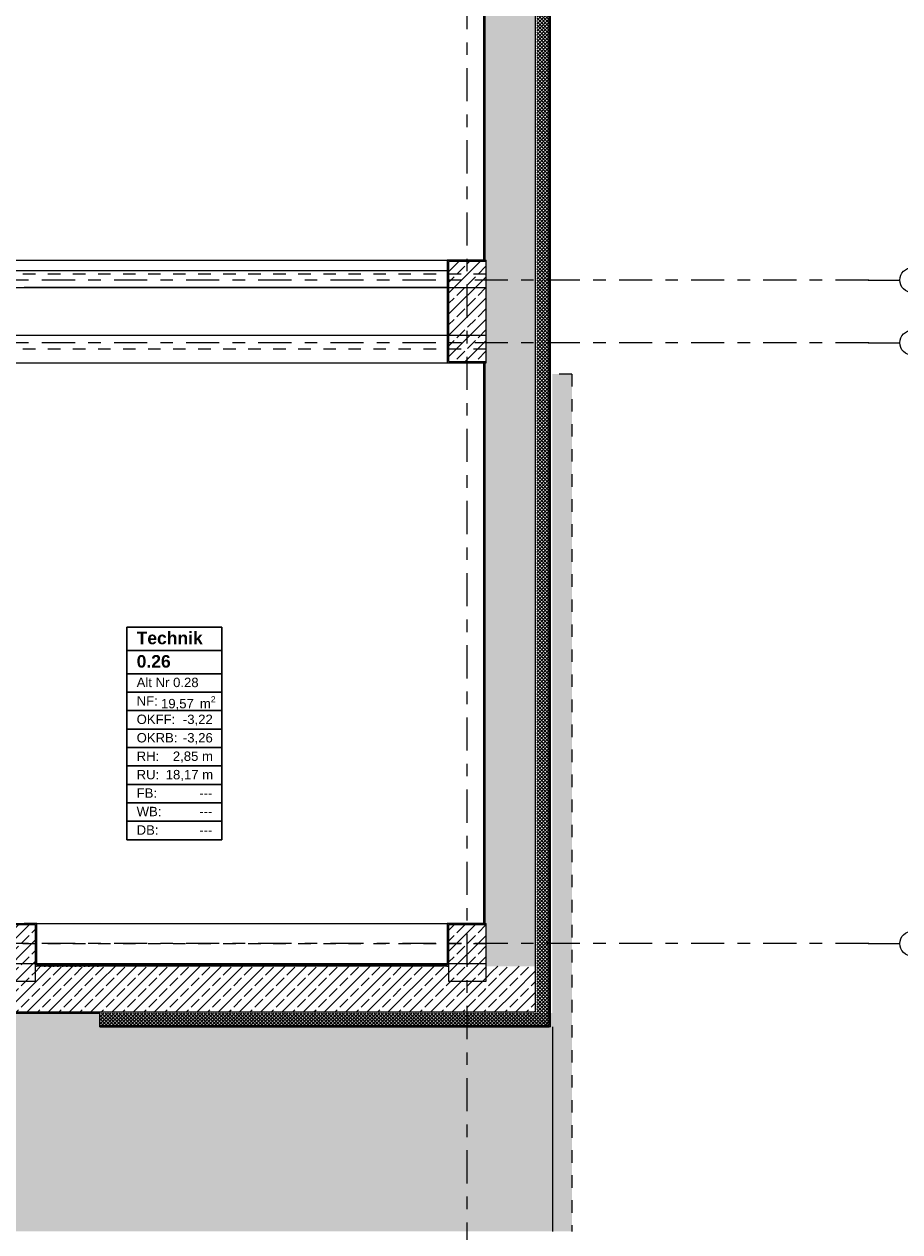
# Model space of a CAD drawing. Header units: metres. Extents: x -3.6 to 84.5, y -11 to 16.8.
# Tile 31 of 34: x 58.2 to 65.2, y -1.8 to 7.9. Entities that reach past the tile are written whole.
import ezdxf

# ---------------------------------------------------------------- set-up
doc = ezdxf.new("R2010")
doc.units = ezdxf.units.M
doc.header["$MEASUREMENT"] = 0
for name, pattern in [('Achse', [0.2, 0.1, -0.05, 0, -0.05]), ('Strichlinie doppelt', [0.546806, 0.264583, -0.105833, 0.070556, -0.105833]), ('Strichlinie eng', [0.115, 0.075, -0.04]), ('Wipeout_Contour', [1, 0, -1])]:
    doc.linetypes.add(name, pattern=pattern)
for name, color, linetype in [('301 - Elemente.Linie', 7, 'Continuous'), ('302 - Elemente.Schraffur', 7, 'Continuous'), ('401 - Zone.Raum_ Raumbegrenzung_ Whg.', 7, 'Continuous'), ('451 - Universal.Achsen Raster', 7, 'Continuous'), ('604 - Struktur.Wand Aussen', 7, 'Continuous'), ('605 - Struktur.Wand Innen', 7, 'Continuous'), ('607 - Struktur.Stütze', 7, 'Continuous'), ('608 - Struktur.Träger', 7, 'Continuous')]:
    doc.layers.add(name, color=color, linetype=linetype)
doc.styles.add('ERSTELLTER_STIL_1', font='txt')
doc.styles.add('ERSTELLTER_STIL_2', font='txt')
pattern_1 = [(0, (0, 0), (0, 0.08660254), [0, -0.05]), (0, (0.025, 0.0433), (0, 0.08660254), [0, -0.05])]
pattern_2 = [(135, (0, 0), (0.0141421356, 0.0141421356), []), (225, (0, 0), (-0.0141421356, 0.0141421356), [])]
pattern_3 = [(45, (0, 0), (-0.08485281, 0.08485281), []), (45, (-0.04243, 0.04243), (-0.08485281, 0.08485281), [0.09, -0.03])]
pattern_4 = [(45, (0, 0), (-0.01767767, 0.01767767), [0, -0.025])]
pattern_5 = [(45, (0, 0), (-0.0141421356, 0.0141421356), []), (135, (0, 0), (0.0141421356, 0.0141421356), [])]

msp = doc.modelspace()

# ---------------------------------------------------------------- hatches: boundary and pattern name
at = {"layer": '302 - Elemente.Schraffur', "linetype": 'Continuous', "lineweight": 0, "true_color": 0x2f2f2f}
msp.add_hatch(color=250, dxfattribs=at).paths.add_polyline_path([(62.565, 5.1), (62.41, 5.1), (62.41, -1.7492), (62.565, -1.7492)])
at = {"layer": '302 - Elemente.Schraffur', "linetype": 'Continuous', "lineweight": 0, "true_color": 0x202020}
msp.add_hatch(color=250, dxfattribs=at).paths.add_polyline_path([(55.21, -1.7492), (62.41, -1.7492), (62.41, -0.005), (55.21, -0.005)])
at = {"layer": '604 - Struktur.Wand Aussen', "linetype": 'Continuous', "lineweight": 0, "true_color": 0x000000}
h = msp.add_hatch(dxfattribs=at)
h.set_pattern_fill('Verputz_0001', color=18, style=0, pattern_type=2)
h.set_pattern_definition(pattern_1)
h.paths.add_polyline_path([(62.385, 13.805), (62.385, -0.105), (62.395, -0.105), (62.395, 13.805)])
h = msp.add_hatch(dxfattribs=at)
h.set_pattern_fill('Dämmung__hart_2_0001', color=18, style=0, pattern_type=2)
h.set_pattern_definition(pattern_2)
h.paths.add_polyline_path([(62.285, 13.705), (62.285, -0.005), (62.385, -0.005), (62.385, 13.705)])
h = msp.add_hatch(dxfattribs=at)
h.set_pattern_fill('Beton__Stahlbeton_0001', color=18, style=0, pattern_type=2)
h.set_pattern_definition(pattern_3)
h.paths.add_polyline_path([(61.87, 0.7), (61.88, 0.7), (61.88, 0.37), (62.275, 0.37), (62.275, 13.31), (61.88, 13.31), (61.88, 13), (61.87, 13), (61.87, 8.5), (61.88, 8.5), (61.88, 8.1), (61.87, 8.1), (61.87, 6), (61.88, 6), (61.88, 5.2), (61.87, 5.2)])
h = msp.add_hatch(dxfattribs=at)
h.set_pattern_fill('Gips_0001', color=18, style=0, pattern_type=2)
h.set_pattern_definition(pattern_4)
h.paths.add_polyline_path([(61.86, 6.01), (61.87, 6.01), (61.87, 8.09), (61.86, 8.09)])
h = msp.add_hatch(dxfattribs=at)
h.set_pattern_fill('Gips_0001', color=18, style=0, pattern_type=2)
h.set_pattern_definition(pattern_4)
h.paths.add_polyline_path([(61.87, 5.19), (61.86, 5.19), (61.86, 0.71), (61.87, 0.71)])
h = msp.add_hatch(dxfattribs=at)
h.set_pattern_fill('Beton__Stahlbeton_0001', color=18, style=0, pattern_type=2)
h.set_pattern_definition(pattern_3)
h.paths.add_polyline_path([(54.38, 0.25), (54.38, 0.005), (58.795, 0.005), (58.795, 0.37), (58.28, 0.37), (58.28, 0.25), (57.98, 0.25), (57.98, 0.37), (54.68, 0.37), (54.68, 0.25)])
h = msp.add_hatch(dxfattribs=at)
h.set_pattern_fill('Gips_0001', color=18, style=0, pattern_type=2)
h.set_pattern_definition(pattern_4)
h.paths.add_polyline_path([(58.795, 0.38), (58.29, 0.38), (58.29, 0.37), (58.795, 0.37)])
h = msp.add_hatch(dxfattribs=at)
h.set_pattern_fill('Gips_0001', color=18, style=0, pattern_type=2)
h.set_pattern_definition(pattern_4)
h.paths.add_polyline_path([(58.795, 0.38), (58.795, 0.37), (61.57, 0.37), (61.57, 0.38)])
h = msp.add_hatch(dxfattribs=at)
h.set_pattern_fill('Beton__Stahlbeton_0001', color=18, style=0, pattern_type=2)
h.set_pattern_definition(pattern_3)
h.paths.add_polyline_path([(58.795, 0.37), (58.795, 0.005), (61.87, 0.005), (61.87, 0.25), (61.58, 0.25), (61.58, 0.37)])
h = msp.add_hatch(dxfattribs=at)
h.set_pattern_fill('Beton__Stahlbeton_0001', color=18, style=0, pattern_type=2)
h.set_pattern_definition(pattern_3)
h.paths.add_polyline_path([(61.88, 0.25), (61.87, 0.25), (61.87, 0.005), (62.2653, 0.005), (61.88, 0.3615)])
h = msp.add_hatch(dxfattribs=at)
h.set_pattern_fill('Beton__Stahlbeton_0001', color=18, style=0, pattern_type=2)
h.set_pattern_definition(pattern_3)
h.paths.add_polyline_path([(61.88, 0.3615), (62.2653, 0.005), (62.275, 0.005), (62.275, 0.37), (61.88, 0.37)])
h = msp.add_hatch(dxfattribs=at)
h.set_pattern_fill('Verputz_0001', color=18, style=0, pattern_type=2)
h.set_pattern_definition(pattern_1)
h.paths.add_polyline_path([(54.38, -0.005), (58.795, -0.005), (58.795, 0.005), (54.38, 0.005)])
h = msp.add_hatch(dxfattribs=at)
h.set_pattern_fill('Dämmung__hart_2_0001', color=18, style=0, pattern_type=2)
h.set_pattern_definition(pattern_5)
h.paths.add_polyline_path([(62.285, -0.0132), (62.2761, -0.005), (58.795, -0.005), (58.795, -0.105), (62.285, -0.105)])
h = msp.add_hatch(dxfattribs=at)
h.set_pattern_fill('Dämmung__hart_2_0001', color=18, style=0, pattern_type=2)
h.set_pattern_definition(pattern_5)
h.paths.add_polyline_path([(62.2761, -0.005), (62.285, -0.0132), (62.285, -0.005)])
h = msp.add_hatch(dxfattribs=at)
h.set_pattern_fill('Dämmung__hart_2_0001', color=18, style=0, pattern_type=2)
h.set_pattern_definition(pattern_2)
h.paths.add_polyline_path([(62.285, -0.005), (62.285, -0.0132), (62.3842, -0.105), (62.385, -0.105), (62.385, -0.005)])
h = msp.add_hatch(dxfattribs=at)
h.set_pattern_fill('Dämmung__hart_2_0001', color=18, style=0, pattern_type=2)
h.set_pattern_definition(pattern_2)
h.paths.add_polyline_path([(62.285, -0.105), (62.3842, -0.105), (62.285, -0.0132)])
h = msp.add_hatch(dxfattribs=at)
h.set_pattern_fill('Verputz_0001', color=18, style=0, pattern_type=2)
h.set_pattern_definition(pattern_1)
h.paths.add_polyline_path([(62.385, -0.1057), (62.3842, -0.105), (58.795, -0.105), (58.795, -0.115), (62.385, -0.115)])
h = msp.add_hatch(dxfattribs=at)
h.set_pattern_fill('Verputz_0001', color=18, style=0, pattern_type=2)
h.set_pattern_definition(pattern_1)
h.paths.add_polyline_path([(62.3842, -0.105), (62.385, -0.1057), (62.385, -0.105)])
h = msp.add_hatch(dxfattribs=at)
h.set_pattern_fill('Verputz_0001', color=18, style=0, pattern_type=2)
h.set_pattern_definition(pattern_1)
h.paths.add_polyline_path([(62.385, -0.1057), (62.395, -0.115), (62.395, -0.105), (62.385, -0.105)])
h = msp.add_hatch(dxfattribs=at)
h.set_pattern_fill('Verputz_0001', color=18, style=0, pattern_type=2)
h.set_pattern_definition(pattern_1)
h.paths.add_polyline_path([(62.385, -0.1057), (62.385, -0.115), (62.395, -0.115)])
at = {"layer": '607 - Struktur.Stütze', "linetype": 'Continuous', "lineweight": 0, "true_color": 0x000000}
h = msp.add_hatch(dxfattribs=at)
h.set_pattern_fill('Gips_0001', color=18, style=0, pattern_type=2)
h.set_pattern_definition(pattern_4)
h.paths.add_polyline_path([(61.87, 6.01), (61.86, 6.01), (61.86, 6), (61.87, 6)])
h = msp.add_hatch(dxfattribs=at)
h.set_pattern_fill('Gips_0001', color=18, style=0, pattern_type=2)
h.set_pattern_definition(pattern_4)
h.paths.add_polyline_path([(61.86, 5.19), (61.87, 5.19), (61.87, 5.2), (61.86, 5.2)])
h = msp.add_hatch(dxfattribs=at)
h.set_pattern_fill('Beton__Stahlbeton_0001', color=18, style=0, pattern_type=2)
h.set_pattern_definition(pattern_3)
h.paths.add_polyline_path([(57.98, 0.25), (58.28, 0.25), (58.28, 0.7), (57.98, 0.7)])
h = msp.add_hatch(dxfattribs=at)
h.set_pattern_fill('Gips_0001', color=18, style=0, pattern_type=2)
h.set_pattern_definition(pattern_4)
h.paths.add_polyline_path([(58.19, 0.7), (58.28, 0.7), (58.28, 0.38), (58.29, 0.38), (58.29, 0.71), (58.19, 0.71)])
h = msp.add_hatch(dxfattribs=at)
h.set_pattern_fill('Gips_0001', color=18, style=0, pattern_type=2)
h.set_pattern_definition(pattern_4)
h.paths.add_polyline_path([(61.57, 0.71), (61.57, 0.38), (61.58, 0.38), (61.58, 0.7), (61.86, 0.7), (61.86, 0.71)])
h = msp.add_hatch(dxfattribs=at)
h.set_pattern_fill('Beton__Stahlbeton_0001', color=18, style=0, pattern_type=2)
h.set_pattern_definition(pattern_3)
h.paths.add_polyline_path([(61.58, 0.25), (61.88, 0.25), (61.88, 0.7), (61.58, 0.7)])
h = msp.add_hatch(dxfattribs=at)
h.set_pattern_fill('Gips_0001', color=18, style=0, pattern_type=2)
h.set_pattern_definition(pattern_4)
h.paths.add_polyline_path([(61.86, 0.71), (61.86, 0.7), (61.87, 0.7), (61.87, 0.71)])
h = msp.add_hatch(dxfattribs=at)
h.set_pattern_fill('Gips_0001', color=18, style=0, pattern_type=2)
h.set_pattern_definition(pattern_4)
h.paths.add_polyline_path([(58.29, 0.38), (58.28, 0.38), (58.28, 0.37), (58.29, 0.37)])
h = msp.add_hatch(dxfattribs=at)
h.set_pattern_fill('Gips_0001', color=18, style=0, pattern_type=2)
h.set_pattern_definition(pattern_4)
h.paths.add_polyline_path([(61.57, 0.38), (61.57, 0.37), (61.58, 0.37), (61.58, 0.38)])

# ---------------------------------------------------------------- linework, layer by layer
at = {"layer": '301 - Elemente.Linie', "color": 253, "linetype": 'Strichlinie eng', "lineweight": 13, "true_color": 0xa0a0a0, "flags": 128}
for points in [[(62.565, 5.1), (62.41, 5.1)], [(62.565, 5.1), (62.565, -1.7494)]]:
    msp.add_lwpolyline(points, dxfattribs=at)
at = {"layer": '301 - Elemente.Linie', "color": 7, "linetype": 'Continuous', "lineweight": 18, "flags": 128}
msp.add_lwpolyline([(62.41, -0.115), (62.41, -1.7492)], dxfattribs=at)
at = {"layer": '401 - Zone.Raum_ Raumbegrenzung_ Whg.', "color": 7, "linetype": 'Continuous', "lineweight": 9}
for p, q in [((59.7704, 3.0791), (59.01, 3.0791)), ((59.01, 3.0791), (59.01, 1.38)), ((59.01, 3.0791), (59.7704, 3.0791)), ((59.01, 2.8925), (59.01, 3.0791)), ((59.7704, 1.38), (59.7704, 3.0791)), ((59.7704, 3.0791), (59.7704, 2.8925)), ((59.7704, 2.8925), (59.01, 2.8925)), ((59.01, 2.8925), (59.7704, 2.8925)), ((59.01, 2.7059), (59.01, 2.8925)), ((59.7704, 2.8925), (59.7704, 2.7059)), ((59.7704, 2.7059), (59.01, 2.7059)), ((59.01, 2.7059), (59.7704, 2.7059)), ((59.01, 2.5586), (59.01, 2.7059)), ((59.7704, 2.7059), (59.7704, 2.5586)), ((59.7704, 2.5586), (59.01, 2.5586)), ((59.01, 2.5586), (59.7704, 2.5586)), ((59.01, 2.4112), (59.01, 2.5586)), ((59.7704, 2.5586), (59.7704, 2.4112)), ((59.7704, 2.4112), (59.01, 2.4112)), ((59.01, 2.4112), (59.7704, 2.4112)), ((59.01, 2.2639), (59.01, 2.4112)), ((59.7704, 2.4112), (59.7704, 2.2639)), ((59.7704, 2.2639), (59.01, 2.2639)), ((59.01, 2.2639), (59.7704, 2.2639)), ((59.01, 2.1166), (59.01, 2.2639)), ((59.7704, 2.2639), (59.7704, 2.1166)), ((59.7704, 2.1166), (59.01, 2.1166)), ((59.01, 2.1166), (59.7704, 2.1166)), ((59.01, 1.9693), (59.01, 2.1166)), ((59.7704, 2.1166), (59.7704, 1.9693)), ((59.7704, 1.9693), (59.01, 1.9693)), ((59.01, 1.9693), (59.7704, 1.9693)), ((59.01, 1.8219), (59.01, 1.9693)), ((59.7704, 1.9693), (59.7704, 1.8219)), ((59.7704, 1.8219), (59.01, 1.8219)), ((59.01, 1.8219), (59.7704, 1.8219)), ((59.01, 1.6746), (59.01, 1.8219)), ((59.7704, 1.8219), (59.7704, 1.6746)), ((59.7704, 1.6746), (59.01, 1.6746)), ((59.01, 1.6746), (59.7704, 1.6746)), ((59.01, 1.5273), (59.01, 1.6746)), ((59.7704, 1.6746), (59.7704, 1.5273)), ((59.7704, 1.5273), (59.01, 1.5273)), ((59.01, 1.5273), (59.7704, 1.5273)), ((59.01, 1.38), (59.01, 1.5273)), ((59.7704, 1.5273), (59.7704, 1.38)), ((59.01, 1.38), (59.7704, 1.38)), ((59.7704, 1.38), (59.01, 1.38))]:
    msp.add_line(p, q, dxfattribs=at)
at = {"layer": '451 - Universal.Achsen Raster', "color": 160, "linetype": 'Strichlinie doppelt', "lineweight": 9, "true_color": 0x3232ff}
for p, q in [((61.73, -10.585), (61.73, 16.355)), ((64.935, 5.85), (65.185, 5.85)), ((64.935, 5.35), (-3.175, 5.35)), ((64.935, 5.35), (65.185, 5.35)), ((64.935, 0.55), (-3.175, 0.55)), ((64.935, 0.55), (65.185, 0.55))]:
    msp.add_line(p, q, dxfattribs=at)
at = {"layer": '451 - Universal.Achsen Raster', "color": 160, "linetype": 'Continuous', "lineweight": 9, "true_color": 0x3232ff}
for centre in [(65.285, 5.85), (65.285, 5.35), (65.285, 0.55)]:
    msp.add_circle(centre, 0.1, dxfattribs=at)
at = {"layer": '451 - Universal.Achsen Raster', "color": 160, "linetype": 'Strichlinie doppelt', "lineweight": 9, "true_color": 0x3232ff}
for p in [(64.935, 5.85), (64.935, 5.85), (64.935, 5.35), (64.935, 5.35), (64.935, 0.55), (64.935, 0.55)]:
    msp.add_point(p, dxfattribs=at)
at = {"layer": '604 - Struktur.Wand Aussen', "color": 7, "linetype": 'Continuous', "lineweight": 13}
for p, q in [((62.385, -0.005), (62.385, 13.705)), ((62.385, -0.105), (62.385, -0.005)), ((58.795, -0.105), (62.285, -0.105)), ((62.285, -0.105), (62.3842, -0.105)), ((62.285, -0.105), (62.3842, -0.105)), ((62.3842, -0.105), (62.385, -0.105)), ((62.3842, -0.105), (62.385, -0.105))]:
    msp.add_line(p, q, dxfattribs=at)
at = {"layer": '604 - Struktur.Wand Aussen', "color": 7, "linetype": 'Continuous', "lineweight": 18}
for p, q in [((62.275, 0.37), (62.275, 13.31)), ((61.87, 8.1), (61.87, 6)), ((61.87, 5.2), (61.87, 0.7)), ((58.795, 0.37), (58.28, 0.37)), ((61.58, 0.37), (58.795, 0.37)), ((62.275, 0.005), (62.275, 0.37)), ((54.38, 0.005), (58.795, 0.005)), ((58.795, 0.005), (61.87, 0.005)), ((61.87, 0.005), (62.2653, 0.005)), ((61.87, 0.005), (62.2653, 0.005)), ((62.275, 0.005), (62.2653, 0.005)), ((62.275, 0.005), (62.2653, 0.005))]:
    msp.add_line(p, q, dxfattribs=at)
at = {"layer": '604 - Struktur.Wand Aussen', "color": 7, "linetype": 'Continuous', "lineweight": 13, "flags": 128}
for points in [[(62.395, -0.115), (62.395, 13.805)], [(61.86, 8.09), (61.86, 6.01)], [(61.86, 5.19), (61.86, 0.71)], [(58.795, 0.38), (58.29, 0.38)], [(61.57, 0.38), (58.795, 0.38)], [(58.795, -0.005), (58.795, 0.005)], [(58.795, -0.005), (58.795, 0.005)], [(54.38, -0.005), (58.795, -0.005)], [(58.795, -0.105), (58.795, -0.005)], [(58.795, -0.115), (58.795, -0.105)], [(58.795, -0.115), (62.385, -0.115)], [(62.395, -0.115), (62.385, -0.115)]]:
    msp.add_lwpolyline(points, dxfattribs=at)
at = {"layer": '607 - Struktur.Stütze', "color": 7, "linetype": 'Continuous', "lineweight": 13, "flags": 128}
for points in [[(57.98, 0.25), (58.28, 0.25), (58.28, 0.7), (57.98, 0.7)], [(61.58, 0.25), (61.88, 0.25), (61.88, 0.7), (61.58, 0.7)]]:
    msp.add_lwpolyline(points, close=True, dxfattribs=at)
at = {"layer": '607 - Struktur.Stütze', "color": 7, "linetype": 'Continuous', "lineweight": 5, "flags": 128}
for points in [[(58.29, 0.38), (58.29, 0.71), (58.19, 0.71)], [(61.86, 0.71), (61.57, 0.71), (61.57, 0.38)]]:
    msp.add_lwpolyline(points, dxfattribs=at)
at = {"layer": '608 - Struktur.Träger', "color": 7, "linetype": 'Continuous', "lineweight": 13}
for p, q in [((0.38, 6.01), (61.88, 6.01)), ((61.88, 5.79), (61.88, 6.01)), ((0.38, 5.41), (61.88, 5.41)), ((61.88, 5.19), (61.88, 5.41)), ((0.38, 5.19), (61.88, 5.19)), ((0.38, 0.71), (61.88, 0.71)), ((61.88, 0.39), (61.88, 0.71)), ((0.38, 0.39), (61.88, 0.39))]:
    msp.add_line(p, q, dxfattribs=at)
at = {"layer": '608 - Struktur.Träger', "color": 7, "linetype": 'Achse', "lineweight": 9}
for p, q in [((0.38, 5.3), (61.88, 5.3)), ((0.38, 0.55), (61.88, 0.55))]:
    msp.add_line(p, q, dxfattribs=at)

# ---------------------------------------------------------------- texts
at = {"layer": '401 - Zone.Raum_ Raumbegrenzung_ Whg.', "color": 7, "lineweight": 9, "attachment_point": 1}
for s, insert, char_height, style in [('\\A1;{\\pqj;\\pt0;\\fArial|b1|i0|c0|p38;Technik}', (59.0886, 3.0415), 0.1, 'ERSTELLTER_STIL_1'), ('\\A1;{\\pqj;\\pt0;\\fArial|b1|i0|c0|p38;}', (59.6919, 3.0644), 0.1, 'ERSTELLTER_STIL_1'), ('\\A1;{\\pql;\\pt0;\\fArial|b1|i0|c0|p38;0.26}', (59.0886, 2.8549), 0.1, 'ERSTELLTER_STIL_1'), ('\\A1;{\\pqj;\\pt0;\\fArial|b1|i0|c0|p38;}', (59.6919, 2.8778), 0.1, 'ERSTELLTER_STIL_1'), ('\\A1;{\\pqj;\\pt0;\\fArial|b0|i0|c0|p38;Alt Nr 0.28}', (59.0886, 2.674), 0.075, 'ERSTELLTER_STIL_2'), ('\\A1;{\\pqj;\\pt0;\\fArial|b0|i0|c0|p38;}', (59.6919, 2.6911), 0.075, 'ERSTELLTER_STIL_2'), ('\\A1;{\\pqj;\\pt0;\\fArial|b0|i0|c0|p38;NF: }', (59.0886, 2.5267), 0.075, 'ERSTELLTER_STIL_2'), ('\\A1;{\\pql;\\pt0,0.05;\\fArial|b0|i0|c0|p38;19,57\\fArial|b0|i0|c0|p38;\\A1{\\H.66x;\\S^  ;}\\fArial|b0|i0|c0|p38; m\\fArial|b0|i0|c0|p38;\\A1{\\H.66x;\\S2^  ;}}', (59.2833, 2.5267), 0.075, 'ERSTELLTER_STIL_2'), ('\\A1;{\\pqj;\\pt0;\\fArial|b0|i0|c0|p38;OKFF: }', (59.0886, 2.3794), 0.075, 'ERSTELLTER_STIL_2'), ('\\A1;{\\pqj;\\pt0;\\fArial|b0|i0|c0|p38;-3,22}', (59.458, 2.3794), 0.075, 'ERSTELLTER_STIL_2'), ('\\A1;{\\pqj;\\pt0;\\fArial|b0|i0|c0|p38;OKRB: }', (59.0886, 2.232), 0.075, 'ERSTELLTER_STIL_2'), ('\\A1;{\\pqj;\\pt0;\\fArial|b0|i0|c0|p38;-3,26}', (59.458, 2.232), 0.075, 'ERSTELLTER_STIL_2'), ('\\A1;{\\pqj;\\pt0;\\fArial|b0|i0|c0|p38;RH: }', (59.0886, 2.0847), 0.075, 'ERSTELLTER_STIL_2'), ('\\A1;{\\pqj;\\pt0;\\fArial|b0|i0|c0|p38;2,85 m}', (59.3778, 2.0847), 0.075, 'ERSTELLTER_STIL_2'), ('\\A1;{\\pqj;\\pt0;\\fArial|b0|i0|c0|p38;RU: }', (59.0886, 1.9374), 0.075, 'ERSTELLTER_STIL_2'), ('\\A1;{\\pqj;\\pt0;\\fArial|b0|i0|c0|p38;18,17 m}', (59.3209, 1.9374), 0.075, 'ERSTELLTER_STIL_2'), ('\\A1;{\\pqj;\\pt0;\\fArial|b0|i0|c0|p38;FB: }', (59.0886, 1.7901), 0.075, 'ERSTELLTER_STIL_2'), ('\\A1;{\\pqj;\\pt0;\\fArial|b0|i0|c0|p38;---}', (59.589, 1.7901), 0.075, 'ERSTELLTER_STIL_2'), ('\\A1;{\\pqj;\\pt0;\\fArial|b0|i0|c0|p38;WB: }', (59.0886, 1.6428), 0.075, 'ERSTELLTER_STIL_2'), ('\\A1;{\\pqj;\\pt0;\\fArial|b0|i0|c0|p38;---}', (59.589, 1.6428), 0.075, 'ERSTELLTER_STIL_2'), ('\\A1;{\\pqj;\\pt0;\\fArial|b0|i0|c0|p38;DB: }', (59.0886, 1.4954), 0.075, 'ERSTELLTER_STIL_2'), ('\\A1;{\\pqj;\\pt0;\\fArial|b0|i0|c0|p38;---}', (59.589, 1.4954), 0.075, 'ERSTELLTER_STIL_2')]:
    msp.add_mtext(s, dxfattribs=dict(at, insert=insert, char_height=char_height, style=style))

# ---------------------------------------------------------------- wipeouts: each hides what was drawn before it
at = {"color": 254, "linetype": 'Wipeout_Contour', "lineweight": 0, "ltscale": 240.667919}
msp.add_wipeout([(58.19, 5.795), (61.57, 5.795), (61.57, 5.925), (58.19, 5.925)], dxfattribs=at).dxf.layer = '605 - Struktur.Wand Innen'

# ---------------------------------------------------------------- next in the draw order: hatches: boundary and pattern name
at = {"layer": '607 - Struktur.Stütze', "linetype": 'Continuous', "lineweight": 0, "true_color": 0x000000}
h = msp.add_hatch(dxfattribs=at)
h.set_pattern_fill('Gips_0001', color=18, style=0, pattern_type=2)
h.set_pattern_definition(pattern_4)
h.paths.add_polyline_path([(61.86, 6.01), (61.57, 6.01), (61.57, 5.19), (61.86, 5.19), (61.86, 5.2), (61.58, 5.2), (61.58, 6), (61.86, 6)])
h = msp.add_hatch(dxfattribs=at)
h.set_pattern_fill('Beton__Stahlbeton_0001', color=18, style=0, pattern_type=2)
h.set_pattern_definition(pattern_3)
h.paths.add_polyline_path([(61.58, 5.2), (61.88, 5.2), (61.88, 6), (61.58, 6)])

# ---------------------------------------------------------------- next in the draw order: linework, layer by layer
at = {"layer": '451 - Universal.Achsen Raster', "color": 160, "linetype": 'Strichlinie doppelt', "lineweight": 9, "true_color": 0x3232ff}
msp.add_line((64.935, 5.85), (-3.175, 5.85), dxfattribs=at)
at = {"layer": '605 - Struktur.Wand Innen', "color": 7, "linetype": 'Continuous', "lineweight": 13, "flags": 128}
for points in [[(61.57, 5.925), (54.69, 5.925)], [(58.19, 5.795), (61.57, 5.795)]]:
    msp.add_lwpolyline(points, dxfattribs=at)
at = {"layer": '607 - Struktur.Stütze', "color": 7, "linetype": 'Continuous', "lineweight": 5, "flags": 128}
msp.add_lwpolyline([(61.86, 6.01), (61.57, 6.01), (61.57, 5.19), (61.86, 5.19)], dxfattribs=at)
at = {"layer": '607 - Struktur.Stütze', "color": 7, "linetype": 'Continuous', "lineweight": 13, "flags": 128}
msp.add_lwpolyline([(61.58, 5.2), (61.88, 5.2), (61.88, 6), (61.58, 6)], close=True, dxfattribs=at)
at = {"layer": '608 - Struktur.Träger', "color": 7, "linetype": 'Achse', "lineweight": 9}
msp.add_line((0.38, 5.9), (61.88, 5.9), dxfattribs=at)
at = {"layer": '608 - Struktur.Träger', "color": 7, "linetype": 'Continuous', "lineweight": 13}
msp.add_line((0.38, 5.79), (61.88, 5.79), dxfattribs=at)

doc.saveas('drawing.dxf')
